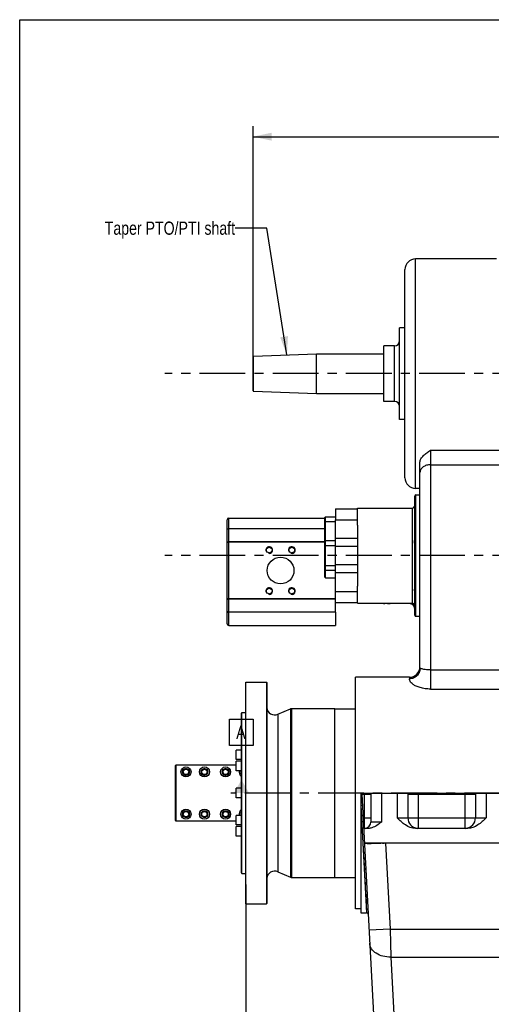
# Model space of a CAD drawing. Header units: millimetres. Extents: x 8 to 412, y 8 to 288.
# Tile 2 of 15: x 8 to 98, y 102 to 288. Entities that reach past the tile are written whole.
import ezdxf

# ---------------------------------------------------------------- set-up
doc = ezdxf.new("R2010")
doc.units = ezdxf.units.MM
doc.header["$LTSCALE"] = 23.1
doc.linetypes.add('CENTER', pattern=[0.6, 0.375, -0.075, 0.075, -0.075])
doc.layers.get('0').update_dxf_attribs({"linetype": 'CONTINUOUS'})
for name, color, linetype in [('02___PRT_ALL_AXES', 7, 'CONTINUOUS'), ('02__ASM_ALL_AXES', 7, 'CONTINUOUS'), ('3_ALL_AXES', 7, 'CONTINUOUS'), ('ROUND', 7, 'CONTINUOUS')]:
    doc.layers.add(name, color=color, linetype=linetype)
doc.styles.get("Standard").update_dxf_attribs({"font": 'txt', "width": 0.8})
doc.dimstyles.new('DIMSTYLE_1', dxfattribs={"dimtxt": 2.5, "dimasz": 3.5, "dimexe": 2, "dimexo": 0, "dimtad": 1, "dimdec": 0, "dimlfac": 10, "dimdsep": 46, "dimtxsty": 'Standard', "dimblk": '_FILLED', "dimblk1": '_FILLED', "dimblk2": '_FILLED', "dimcen": 0, "dimclrt": 5, "dimadec": 3, "dimazin": 2, "dimtp": 1.2, "dimtm": 1.2, "dimtfac": 1, "dimtdec": 0, "dimtofl": 0, "dimtmove": 0, "dimatfit": 3, "dimldrblk": '_FILLED', "dimfxl": 1, "dimtolj": 1, "dimarcsym": 0})
doc.dimstyles.get("Standard").update_dxf_attribs({"dimtxt": 2.5, "dimasz": 3.5, "dimexe": 2, "dimexo": 0, "dimtad": 1, "dimdec": 3, "dimdsep": 46, "dimtxsty": 'Standard', "dimblk": '_FILLED', "dimblk1": '_FILLED', "dimblk2": '_FILLED', "dimcen": 0, "dimclrt": 5, "dimadec": 3, "dimazin": 2, "dimtol": 1, "dimtp": 0.001, "dimtm": 0.001, "dimtfac": 1, "dimtdec": 3, "dimtofl": 0, "dimtmove": 0, "dimatfit": 3, "dimldrblk": '_FILLED', "dimfxl": 1, "dimtolj": 1, "dimarcsym": 0})

# ---------------------------------------------------------------- blocks, each defined once
blk = doc.blocks.new('_FILLED')
at = {"color": 0, "linetype": 'ByBlock'}
blk.add_solid([(0, 0), (-1, 0.214), (-1, -0.214)], dxfattribs=at)
blk = doc.blocks.new('*D1')
at = {"color": 2, "linetype": 'Continuous', "transparency": 16777216}
for p, q in [((201.66, 181.9), (201.66, 83.84)), ((51.28, 124.58), (51.28, 83.84)), ((51.28, 85.84), (126.47, 85.84)), ((201.66, 85.84), (126.47, 85.84))]:
    blk.add_line(p, q, dxfattribs=at)
at = {"color": 2, "linetype": 'Continuous', "transparency": 16777216, "xscale": 3.5, "yscale": 3.5, "zscale": 3.5, "rotation": 180}
blk.add_blockref('_FILLED', (51.28, 85.84), dxfattribs=at)
at = {"color": 2, "linetype": 'Continuous', "transparency": 16777216, "xscale": 3.5, "yscale": 3.5, "zscale": 3.5}
blk.add_blockref('_FILLED', (201.66, 85.84), dxfattribs=at)
at = {"color": 5, "linetype": 'Continuous', "transparency": 16777216, "insert": (127.32, 88.96), "char_height": 2.5, "width": 8, "attachment_point": 2, "line_spacing_factor": 0.9}
blk.add_mtext('1504', dxfattribs=at)
blk = doc.blocks.new('*D2')
at = {"color": 2, "linetype": 'Continuous', "transparency": 16777216}
for p, q in [((52.68, 224.64), (52.68, 268.32)), ((201.66, 191.9), (201.66, 268.32)), ((52.68, 266.32), (127.17, 266.32)), ((201.66, 266.32), (127.17, 266.32))]:
    blk.add_line(p, q, dxfattribs=at)
at = {"color": 2, "linetype": 'Continuous', "transparency": 16777216, "xscale": 3.5, "yscale": 3.5, "zscale": 3.5, "rotation": 180}
blk.add_blockref('_FILLED', (52.68, 266.32), dxfattribs=at)
at = {"color": 2, "linetype": 'Continuous', "transparency": 16777216, "xscale": 3.5, "yscale": 3.5, "zscale": 3.5}
blk.add_blockref('_FILLED', (201.66, 266.32), dxfattribs=at)
at = {"color": 5, "linetype": 'Continuous', "transparency": 16777216, "insert": (129.95, 269.44), "char_height": 2.5, "width": 8, "attachment_point": 2, "line_spacing_factor": 0.9}
blk.add_mtext('1490', dxfattribs=at)

msp = doc.modelspace()

# ---------------------------------------------------------------- linework, layer by layer
at = {"color": 7, "linetype": 'Continuous'}
for p, q in [((8.5, 8.5), (8.5, 288.5)), ((8.5, 288.5), (411.5, 288.5)), ((83.42767, 199.6536), (83.42767, 243.1536)), ((98.77767, 243.1536), (83.42767, 243.1536)), ((81.42767, 201.6536), (81.42767, 241.1536)), ((80.42767, 212.74231), (80.42767, 230.06489)), ((81.42767, 230.06489), (80.42767, 230.06489)), ((77.42767, 216.14925), (77.42767, 226.65794)), ((79.42767, 226.65794), (77.42767, 226.65794)), ((79.42767, 216.14925), (79.42767, 226.65794)), ((52.67767, 218.16921), (52.67767, 224.63771)), ((52.77418, 218.06928), (52.77418, 224.73792)), ((79.42767, 216.14925), (77.42767, 216.14925)), ((81.42767, 212.74231), (80.42767, 212.74231)), ((86.27767, 206.92019), (86.27767, 161.61369)), ((86.27767, 206.92019), (99.57767, 206.92019)), ((84.27767, 165.52071), (84.27767, 204.62247)), ((86.27767, 204.13713), (99.57767, 204.13713)), ((83.27767, 175.6036), (83.27767, 198.2035)), ((84.27767, 199.6536), (83.42767, 199.6536)), ((83.47767, 175.4036), (83.47767, 198.4036)), ((66.37767, 194.2436), (68.27767, 194.2436)), ((68.27767, 195.77129), (68.27767, 193.69664)), ((68.27767, 195.77129), (72.47767, 195.77129)), ((82.77767, 195.9036), (82.77767, 177.9036)), ((48.07767, 194.0036), (66.27767, 194.0036)), ((68.27767, 193.69664), (72.47767, 193.69664)), ((68.27767, 180.11055), (72.47767, 180.11055)), ((68.27767, 178.03591), (72.47767, 178.03591)), ((82.27798, 177.82004), (77.63051, 177.82004)), ((82.27767, 177.82047), (82.27767, 177.9036)), ((82.27859, 177.82004), (82.27767, 177.82047)), ((68.27767, 176.16452), (68.27767, 173.6836)), ((48.07767, 173.6836), (68.27767, 173.6836)), ((86.27767, 165.23437), (99.57767, 165.23437)), ((51.27767, 162.8536), (51.32767, 162.9036)), ((51.27767, 120.9536), (51.27767, 162.8536)), ((51.32767, 120.9036), (51.32767, 162.9036)), ((55.22767, 162.9036), (55.22767, 120.9036)), ((55.22767, 162.9036), (55.27767, 162.8536)), ((55.27767, 162.8536), (55.27767, 120.9536)), ((72.07767, 119.9536), (72.07767, 163.8536)), ((82.27767, 163.8536), (72.07767, 163.8536)), ((82.27767, 163.8536), (82.27767, 163.54851)), ((86.27767, 161.61369), (99.57767, 161.61369)), ((50.47767, 157.0486), (50.57767, 157.1486)), ((50.47767, 126.7586), (50.47767, 157.0486)), ((50.57767, 126.6586), (50.57767, 157.1486)), ((57.37012, 156.82555), (59.78312, 157.86294)), ((57.37012, 156.82555), (57.37012, 126.98164)), ((59.78312, 157.86294), (59.78312, 125.94425)), ((59.9806, 157.9036), (59.9806, 125.9036)), ((37.97767, 147.10264), (38.07767, 147.20265)), ((37.97767, 136.70456), (37.97767, 147.10264)), ((38.07767, 147.20265), (38.07767, 136.60454)), ((49.47767, 147.20265), (38.07767, 147.20265)), ((73.07767, 141.9036), (73.07767, 119.2036)), ((73.07767, 141.9036), (143.37767, 141.9036)), ((73.27767, 140.7036), (73.27767, 141.9036)), ((74.97767, 141.9036), (74.97767, 136.4036)), ((76.97767, 141.9036), (76.97767, 136.4036)), ((79.97767, 141.9036), (79.97767, 137.2036)), ((81.97767, 141.9036), (81.97767, 137.2036)), ((84.57767, 141.9036), (84.57767, 141.7036)), ((85.57767, 141.9036), (85.57767, 141.7036)), ((86.57767, 141.7036), (86.57767, 141.9036)), ((93.87767, 141.7036), (93.87767, 141.9036)), ((94.77767, 141.9036), (94.77767, 137.2036)), ((96.77767, 141.9036), (96.77767, 137.2036)), ((73.27767, 140.7036), (73.34056, 140.7036)), ((73.28815, 141.7036), (75.61016, 97.39712)), ((73.28815, 141.7036), (74.97767, 141.7036)), ((73.77767, 135.2036), (73.77767, 141.7036)), ((81.97767, 141.7036), (94.7759, 141.7036)), ((83.97767, 135.2036), (83.97767, 141.7036)), ((92.77767, 141.7036), (92.77767, 135.2036)), ((73.09891, 139.61263), (73.16469, 138.37972)), ((73.09891, 139.61263), (74.18264, 119.2036)), ((73.16469, 138.37972), (73.22947, 137.15857)), ((38.07767, 136.60454), (37.97767, 136.70456)), ((49.47767, 136.60454), (38.07767, 136.60454)), ((73.52399, 137.2036), (74.97767, 137.2036)), ((76.97767, 136.4036), (74.97767, 136.4036)), ((79.97767, 137.2036), (96.77767, 137.2036)), ((74.4802, 135.2036), (73.6288, 135.2036)), ((93.31395, 135.2036), (83.44141, 135.2036)), ((73.48253, 132.38805), (73.53743, 131.35318)), ((143.37767, 132.4036), (73.77555, 132.4036)), ((77.78104, 132.4036), (78.63494, 116.1102)), ((57.37012, 126.98164), (59.78312, 125.94425)), ((50.47767, 126.7586), (50.57767, 126.6586)), ((51.27767, 120.9536), (51.32767, 120.9036)), ((55.22767, 120.9036), (55.27767, 120.9536)), ((73.07767, 119.9536), (72.07767, 119.9536)), ((74.13836, 120.0368), (74.15426, 119.73793)), ((73.07767, 119.2036), (74.18264, 119.2036)), ((78.63494, 116.1102), (74.64042, 115.90085)), ((78.63494, 116.1102), (143.37767, 116.1102)), ((78.63494, 116.1102), (78.64702, 115.6196)), ((78.63494, 116.1102), (78.76464, 110.8069)), ((78.64702, 115.6196), (78.66363, 114.93858)), ((78.75581, 111.1651), (78.76464, 110.8069)), ((78.76464, 110.8069), (143.37767, 110.8069)), ((78.76464, 110.8069), (79.5511, 95.8003))]:
    msp.add_line(p, q, dxfattribs=at)
for points in [[(77.3008, 177.9036), (77.33801, 177.88382), (77.39212, 177.86117), (77.4486, 177.84335), (77.50843, 177.83029), (77.57164, 177.82238), (77.63116, 177.82005)], [(83.27768, 176.82081), (83.27763, 176.83135), (83.27429, 176.90302), (83.26553, 176.97605), (83.25096, 177.05018), (83.23029, 177.12468), (83.20348, 177.19845), (83.17047, 177.27087), (83.13119, 177.34144), (83.08591, 177.40918), (83.03481, 177.47356), (82.97807, 177.53402), (82.91628, 177.58978), (82.8498, 177.64038), (82.77906, 177.68541), (82.70489, 177.72432), (82.62783, 177.75684), (82.54841, 177.78278), (82.46762, 177.80189), (82.38618, 177.81417), (82.30452, 177.81969), (82.27798, 177.82004)], [(73.22947, 137.15857), (73.29325, 135.95279), (73.3562, 134.76601), (73.41815, 133.60164), (73.47856, 132.46289)], [(73.53743, 131.35318), (73.59476, 130.27562), (73.65008, 129.23289), (73.70338, 128.22801), (73.75467, 127.26393)], [(73.8317, 125.81198), (73.84993, 125.4682), (73.8939, 124.64185)], [(73.95935, 123.40793), (73.97335, 123.14409), (74.00883, 122.47715)], [(74.00883, 122.47715), (74.07036, 121.31714), (74.09641, 120.82755), (74.11909, 120.40035)], [(78.67073, 114.64685), (78.6824, 114.16888), (78.69392, 113.69924), (78.70513, 113.23994), (78.71605, 112.79293), (78.72666, 112.36013), (78.73684, 111.94339), (78.75581, 111.1651)]]:
    msp.add_lwpolyline(points, dxfattribs=at)
for centre, radius, start, end in [((83.42767, 241.1536), 2, 90, 180), ((79.42767, 227.65794), 1, 270, 360), ((52.77767, 224.63798), 0.1, 92, 180), ((52.77767, 218.16921), 0.1, 180, 268), ((79.42767, 215.14925), 1, 0, 90), ((83.42767, 201.6536), 2, 180, 270), ((83.47767, 198.2036), 0.2, 90, 180), ((82.77767, 196.4036), 0.5, 270, 360), ((82.27767, 176.82976), 0.9907, 89.2007413, 89.9997843), ((82.77767, 177.4036), 0.5, 0, 90), ((83.47767, 175.6036), 0.2, 180, 270), ((82.27767, 165.8536), 2, 270, 360), ((59.9806, 157.4036), 0.5, 90, 113.2637839), ((75.35279, 139.72711), 2.25791, 157.5653434, 160.7313846), ((75.34981, 139.72838), 2.25468, 154.3716536, 157.5662751), ((73.77767, 136.4036), 1.2, 277.5, 360), ((83.97767, 137.2036), 2, 180, 263.9997663), ((92.77767, 137.2036), 2, 276, 360), ((72.06544, 242.66061), 110.40456, 272.6508818, 272.8063908), ((59.9806, 126.4036), 0.5, 246.7362161, 270), ((74.18264, 118.90364), 0.3, 3.0000124, 90)]:
    msp.add_arc(centre, radius, start, end, dxfattribs=at)
for points, knots in [([(84.27767, 204.62247), (84.27767, 204.7302), (84.31469, 204.95364), (84.45674, 205.27209), (84.66774, 205.57763), (85.02827, 205.97328), (85.57277, 206.42158), (86.03991, 206.75044), (86.27767, 206.92019)], [0, 0, 0, 0, 0.102696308, 0.212326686, 0.330053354, 0.455168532, 0.721513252, 1, 1, 1, 1]), ([(86.27767, 204.13713), (86.01991, 204.13713), (85.51906, 204.06798), (84.95597, 203.80593), (84.61108, 203.50501), (84.42212, 203.2522), (84.3045, 202.97567), (84.27767, 202.78113), (84.27767, 202.68589)], [0, 0, 0, 0, 0.284424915, 0.549646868, 0.671761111, 0.786378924, 0.894910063, 1, 1, 1, 1]), ([(83.27405, 176.90569), (83.25364, 177.14459), (83.0258, 177.62407), (82.53128, 177.81703), (82.29149, 177.82037)], [0, 0, 0, 0, 0.499956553, 1, 1, 1, 1]), ([(84.27767, 165.52071), (84.27767, 165.26406), (84.17308, 164.74406), (83.72692, 164.0885), (83.06222, 163.65064), (82.53766, 163.54851), (82.27767, 163.54851)], [0, 0, 0, 0, 0.248381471, 0.497714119, 0.748385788, 1, 1, 1, 1]), ([(86.27767, 165.23437), (86.02427, 165.23437), (85.59437, 165.25765), (85.0609, 165.33635), (84.71687, 165.40917), (84.50946, 165.46131), (84.39679, 165.49192), (84.33985, 165.50751), (84.31417, 165.51422), (84.29728, 165.5186), (84.2858, 165.52067), (84.28101, 165.52175), (84.27767, 165.52128), (84.27767, 165.52071)], [0, 0, 0, 0, 0.375073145, 0.635689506, 0.79750338, 0.8953288, 0.952288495, 0.970191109, 0.982857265, 0.991342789, 0.996521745, 0.999160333, 1, 1, 1, 1]), ([(86.27767, 161.61369), (85.93228, 161.61369), (85.26686, 161.65853), (84.34686, 161.84933), (83.58558, 162.12703), (83.01518, 162.447), (82.63097, 162.76976), (82.4045, 163.06826), (82.29797, 163.3255), (82.27767, 163.48159), (82.27767, 163.54851)], [0, 0, 0, 0, 0.217159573, 0.417758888, 0.588864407, 0.724642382, 0.826913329, 0.902184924, 0.957928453, 1, 1, 1, 1]), ([(73.09887, 139.6135), (73.16922, 139.61715), (73.27128, 139.62197), (73.35474, 139.61065), (73.39803, 139.6074), (73.39845, 139.59892)], [0, 0, 0, 0, 0.699623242, 0.915710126, 1, 1, 1, 1]), ([(76.97767, 136.4036), (76.42307, 135.974), (75.65466, 135.37467), (74.7147, 135.2036), (74.47967, 135.2036)], [0, 0, 0, 0, 0.749053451, 1, 1, 1, 1]), ([(83.44177, 135.2036), (82.76557, 135.2036), (81.41396, 135.75095), (80.46092, 136.72035), (79.97767, 137.2036)], [0, 0, 0, 0, 0.497349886, 1, 1, 1, 1]), ([(96.77767, 137.2036), (96.29443, 136.72035), (95.34138, 135.75095), (93.98978, 135.2036), (93.31357, 135.2036)], [0, 0, 0, 0, 0.502650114, 1, 1, 1, 1]), ([(74.05526, 132.31569), (73.98615, 132.31946), (73.91834, 132.33482), (73.77903, 132.3371), (73.77771, 132.36238)], [0, 0, 0, 0, 0.732190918, 1, 1, 1, 1]), ([(74.47249, 132.30435), (74.43226, 132.30472), (74.29314, 132.30656), (74.15401, 132.3103), (74.05526, 132.31569)], [0, 0, 0, 0, 0.289183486, 1, 1, 1, 1]), ([(75.05427, 132.30632), (75.00113, 132.30562), (74.80721, 132.30348), (74.61327, 132.30302), (74.47249, 132.30435)], [0, 0, 0, 0, 0.274035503, 1, 1, 1, 1]), ([(77.17166, 132.37419), (76.97794, 132.36523), (76.27242, 132.33499), (75.56646, 132.3131), (75.05427, 132.30632)], [0, 0, 0, 0, 0.27462483, 1, 1, 1, 1]), ([(78.76464, 110.8069), (78.26323, 110.79376), (77.28846, 110.89578), (75.99799, 111.42835), (75.06064, 112.29051), (74.78925, 113.06092), (74.77012, 113.42598)], [0, 0, 0, 0, 0.288235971, 0.55498572, 0.789929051, 1, 1, 1, 1])]:
    msp.add_open_spline(points, degree=3, knots=knots, dxfattribs=at)
at = {"color": 2, "linetype": 'Continuous'}
for points, knots in [([(78.37767, 177.75325), (78.37114, 177.75349), (78.36134, 177.75385), (78.34827, 177.75432), (78.34011, 177.75462), (78.33357, 177.75485), (78.32949, 177.75501), (78.32663, 177.7551), (78.325, 177.75518), (78.32339, 177.75538), (78.32137, 177.75559), (78.31652, 177.75613), (78.30925, 177.75693), (78.29956, 177.758), (78.28987, 177.75906), (78.2826, 177.75986), (78.27775, 177.76039), (78.27574, 177.76062), (78.27412, 177.76078), (78.27253, 177.76105), (78.26977, 177.76158), (78.26582, 177.76231), (78.2595, 177.76348), (78.2516, 177.76495), (78.2437, 177.76642), (78.23738, 177.7676), (78.23264, 177.76848), (78.22869, 177.76922), (78.22593, 177.76973), (78.22435, 177.77003), (78.22315, 177.77022), (78.22202, 177.77056), (78.22049, 177.77095), (78.21782, 177.77167), (78.214, 177.77269), (78.20942, 177.77391), (78.20331, 177.77553), (78.19568, 177.77757), (78.18805, 177.77961), (78.18194, 177.78123), (78.17813, 177.78226), (78.17544, 177.78295), (78.17393, 177.78338), (78.17249, 177.78392), (78.17066, 177.78455), (78.16629, 177.78611), (78.15973, 177.78842), (78.15099, 177.79152), (78.14224, 177.79461), (78.13569, 177.79693), (78.13131, 177.79847), (78.1295, 177.79913), (78.12803, 177.79962), (78.12662, 177.80023), (78.12417, 177.80136), (78.12067, 177.80293), (78.11507, 177.80547), (78.10806, 177.80863), (78.09686, 177.8137), (78.08845, 177.8175), (78.08285, 177.82003)], [0, 0, 0, 0, 0.0625, 0.09375, 0.125, 0.140625, 0.15625, 0.1640625, 0.16796875, 0.171875, 0.1796875, 0.1875, 0.21875, 0.25, 0.28125, 0.3125, 0.3203125, 0.328125, 0.33203125, 0.3359375, 0.34375, 0.359375, 0.375, 0.40625, 0.4375, 0.453125, 0.46875, 0.484375, 0.4921875, 0.49609375, 0.5, 0.50390625, 0.5078125, 0.515625, 0.53125, 0.546875, 0.5625, 0.59375, 0.625, 0.640625, 0.65625, 0.6640625, 0.66796875, 0.671875, 0.6796875, 0.6875, 0.71875, 0.75, 0.78125, 0.8125, 0.8203125, 0.828125, 0.83203125, 0.8359375, 0.84375, 0.859375, 0.875, 0.90625, 0.9375, 1, 1, 1, 1]), ([(78.6725, 177.82003), (78.66702, 177.81755), (78.6588, 177.81382), (78.64785, 177.80886), (78.641, 177.80576), (78.63552, 177.80327), (78.63209, 177.80172), (78.6297, 177.80063), (78.62832, 177.80003), (78.62685, 177.79953), (78.62503, 177.79887), (78.62212, 177.79784), (78.61848, 177.79654), (78.61266, 177.79447), (78.60538, 177.79188), (78.59665, 177.78877), (78.5901, 177.78645), (78.58573, 177.78489), (78.58391, 177.78425), (78.58247, 177.78371), (78.58095, 177.78328), (78.57828, 177.78258), (78.57447, 177.78155), (78.56836, 177.77991), (78.56074, 177.77786), (78.55311, 177.77582), (78.54701, 177.77418), (78.54243, 177.77295), (78.53862, 177.77193), (78.53595, 177.77121), (78.53442, 177.77081), (78.53329, 177.77047), (78.53209, 177.77028), (78.53052, 177.76997), (78.52775, 177.76946), (78.52381, 177.76871), (78.51907, 177.76782), (78.51275, 177.76664), (78.50486, 177.76516), (78.49697, 177.76367), (78.49065, 177.76249), (78.4867, 177.76175), (78.48394, 177.76122), (78.48236, 177.76095), (78.48074, 177.76079), (78.47872, 177.76055), (78.47387, 177.76002), (78.46661, 177.7592), (78.45692, 177.75812), (78.44723, 177.75704), (78.43996, 177.75623), (78.43512, 177.75569), (78.4331, 177.75547), (78.43149, 177.75527), (78.42984, 177.75518), (78.42691, 177.75509), (78.42274, 177.75493), (78.41606, 177.75468), (78.40772, 177.75437), (78.39436, 177.75387), (78.38435, 177.7535), (78.37767, 177.75325)], [0, 0, 0, 0, 0.0625, 0.09375, 0.125, 0.140625, 0.15625, 0.1640625, 0.16796875, 0.171875, 0.1796875, 0.1875, 0.203125, 0.21875, 0.25, 0.28125, 0.3125, 0.3203125, 0.328125, 0.33203125, 0.3359375, 0.34375, 0.359375, 0.375, 0.40625, 0.4375, 0.453125, 0.46875, 0.484375, 0.4921875, 0.49609375, 0.5, 0.50390625, 0.5078125, 0.515625, 0.53125, 0.546875, 0.5625, 0.59375, 0.625, 0.640625, 0.65625, 0.6640625, 0.66796875, 0.671875, 0.6796875, 0.6875, 0.71875, 0.75, 0.78125, 0.8125, 0.8203125, 0.828125, 0.83203125, 0.8359375, 0.84375, 0.859375, 0.875, 0.90625, 0.9375, 1, 1, 1, 1])]:
    msp.add_open_spline(points, degree=3, knots=knots, dxfattribs=at)
at = {"color": 7, "linetype": 'Continuous'}
msp.add_open_spline([(73.22136, 140.47221), (73.12585, 140.19901), (73.08352, 139.90164), (73.09891, 139.61263)], degree=3, dxfattribs=at)
at = {"layer": '02___PRT_ALL_AXES', "color": 7, "linetype": 'Continuous'}
for p, q in [((52.77418, 224.73792), (64.67767, 225.1536)), ((64.67767, 217.6536), (64.67767, 225.1536)), ((64.67767, 225.1536), (77.42767, 225.1536)), ((52.77418, 218.06928), (64.67767, 217.6536)), ((64.67767, 217.6536), (77.42767, 217.6536)), ((51.32767, 162.9036), (55.22767, 162.9036)), ((50.57767, 157.1486), (51.27767, 157.1486)), ((59.9806, 157.9036), (68.17767, 157.9036)), ((68.17767, 125.9036), (68.17767, 157.9036)), ((68.17767, 157.8971), (72.07767, 157.8971)), ((50.57767, 126.6586), (51.27767, 126.6586)), ((59.9806, 125.9036), (68.17767, 125.9036)), ((68.17767, 125.9101), (72.07767, 125.9101)), ((51.32767, 120.9036), (55.22767, 120.9036))]:
    msp.add_line(p, q, dxfattribs=at)
at = {"layer": '02___PRT_ALL_AXES', "color": 2, "linetype": 'Continuous'}
for p, q in [((48.22767, 150.9036), (48.22767, 155.9036)), ((48.22767, 155.9036), (52.72767, 155.9036)), ((52.72767, 155.9036), (52.72767, 150.9036)), ((52.72767, 150.9036), (48.22767, 150.9036)), ((50.47767, 144.4036), (50.47767, 150.9036))]:
    msp.add_line(p, q, dxfattribs=at)
at = {"layer": '02___PRT_ALL_AXES', "color": 2, "linetype": 'CENTER'}
msp.add_line((212.24502, 141.9036), (48.47767, 141.9036), dxfattribs=at)
at = {"layer": '02___PRT_ALL_AXES', "color": 7, "linetype": 'Continuous'}
for centre, radius in [((55.73767, 187.9686), 0.53581), ((60.01767, 187.9686), 0.53581), ((57.87767, 184.0836), 2.54), ((55.73767, 180.1986), 0.53581), ((60.01767, 180.1986), 0.53581), ((39.97767, 145.9036), 0.95), ((39.97767, 145.9036), 0.65), ((39.97767, 145.9036), 0.51), ((43.47767, 145.9036), 0.95), ((43.47767, 145.9036), 0.65), ((43.47767, 145.9036), 0.51), ((47.47767, 145.9036), 0.95), ((47.47767, 145.9036), 0.65), ((47.47767, 145.9036), 0.51), ((39.97767, 137.9036), 0.95), ((39.97767, 137.9036), 0.65), ((39.97767, 137.9036), 0.51), ((43.47767, 137.9036), 0.95), ((43.47767, 137.9036), 0.65), ((43.47767, 137.9036), 0.51), ((47.47767, 137.9036), 0.95), ((47.47767, 137.9036), 0.65), ((47.47767, 137.9036), 0.51)]:
    msp.add_circle(centre, radius, dxfattribs=at)
at = {"layer": '02___PRT_ALL_AXES', "color": 2, "linetype": 'Continuous'}
for centre, radius, start in [((55.73767, 187.9686), 0.635, 255), ((60.01767, 187.9686), 0.635, 255), ((55.73767, 180.1986), 0.635, 255), ((60.01767, 180.1986), 0.635, 255), ((39.97767, 145.9036), 0.6, 255), ((43.47767, 145.9036), 0.6, 255), ((47.47767, 145.9036), 0.6, 255), ((50.97767, 145.9036), 0.6, 157.8147499), ((39.97767, 137.9036), 0.6, 255), ((43.47767, 137.9036), 0.6, 255), ((47.47767, 137.9036), 0.6, 255), ((50.97767, 137.9036), 0.6, 146.4440681)]:
    msp.add_arc(centre, radius, start, 195, dxfattribs=at)
at = {"layer": '02___PRT_ALL_AXES', "color": 7, "linetype": 'Continuous'}
for centre, radius, start, end in [((56.77767, 158.2036), 1.5, 184.7193243, 293.2637839), ((50.97767, 145.9036), 0.95, 166.1885999, 238.2396426), ((50.97767, 145.9036), 0.65, 159.5861108, 219.6666401), ((50.97767, 145.9036), 0.51, 168.8326821, 191.1673179), ((50.97767, 137.9036), 0.95, 121.7571135, 193.8131492), ((50.97767, 137.9036), 0.65, 140.3333599, 200.4138892), ((50.97767, 137.9036), 0.51, 168.8326821, 191.1673179), ((56.77767, 125.6036), 1.5, 66.7362161, 175.2806757)]:
    msp.add_arc(centre, radius, start, end, dxfattribs=at)
at = {"layer": '02___PRT_ALL_AXES', "color": 2, "linetype": 'Continuous'}
msp.add_solid([(49.0343, 141.9036), (51.92105, 141.9036), (50.47767, 144.4036)], dxfattribs=at)
at = {"layer": '02__ASM_ALL_AXES', "color": 7, "linetype": 'CENTER'}
for p, q in [((203.66267, 221.4036), (35.97767, 221.4036)), ((203.66267, 186.9036), (35.97767, 186.9036))]:
    msp.add_line(p, q, dxfattribs=at)
at = {"layer": '3_ALL_AXES', "color": 7, "linetype": 'Continuous'}
for p, q in [((83.47767, 198.4036), (84.27767, 198.4036)), ((72.47767, 192.65657), (72.47767, 195.9036)), ((72.47767, 195.9036), (82.77767, 195.9036)), ((83.26392, 195.95019), (83.2628, 195.95004)), ((72.47767, 177.9036), (72.47767, 181.09555)), ((72.47767, 177.9036), (82.77767, 177.9036)), ((77.63048, 177.82004), (77.6311, 177.82005)), ((83.47767, 175.4036), (84.27767, 175.4036)), ((49.47767, 148.2536), (49.47767, 150.0536)), ((50.47767, 150.0536), (49.47767, 150.0536)), ((50.47767, 148.2536), (49.47767, 148.2536)), ((49.47767, 146.13012), (49.47767, 147.93012)), ((50.47767, 147.93012), (49.47767, 147.93012)), ((50.47767, 146.13012), (49.47767, 146.13012)), ((49.47767, 141.0036), (49.47767, 142.8036)), ((50.47767, 142.8036), (49.47767, 142.8036)), ((50.47767, 141.0036), (49.47767, 141.0036)), ((49.47767, 135.87707), (49.47767, 137.67707)), ((50.47767, 137.67707), (49.47767, 137.67707)), ((50.47767, 135.87707), (49.47767, 135.87707)), ((49.47767, 133.7536), (49.47767, 135.5536)), ((50.47767, 135.5536), (49.47767, 135.5536)), ((50.47767, 133.7536), (49.47767, 133.7536))]:
    msp.add_line(p, q, dxfattribs=at)
msp.add_arc((77.63046, 177.94698), 0.12694, 267.723125, 270.0105642, dxfattribs=at)
for points, knots in [([(83.26285, 195.95004), (83.25626, 195.95005), (83.2529, 195.9862), (83.25609, 196.00405), (83.25834, 196.02184)], [0, 0, 0, 0, 0.268845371, 1, 1, 1, 1]), ([(83.25834, 196.02184), (83.26001, 196.03505), (83.26979, 196.10276), (83.27767, 196.17108), (83.27767, 196.2262)], [0, 0, 0, 0, 0.194621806, 1, 1, 1, 1]), ([(83.27767, 189.062), (83.27767, 189.12628), (83.26208, 189.26666), (83.24512, 189.57384), (83.27767, 189.81617), (83.27767, 189.98239)], [0, 0, 0, 0, 0.209263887, 0.458880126, 1, 1, 1, 1]), ([(83.27767, 179.97071), (83.27767, 180.0497), (83.26549, 180.19637), (83.25136, 180.39465), (83.25804, 180.54632), (83.27767, 180.62822), (83.27767, 180.65979)], [0, 0, 0, 0, 0.342978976, 0.638234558, 0.862898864, 1, 1, 1, 1]), ([(77.51573, 177.90317), (77.52687, 177.87995), (77.55493, 177.83817), (77.60339, 177.82102), (77.62541, 177.82014)], [0, 0, 0, 0, 0.53883596, 1, 1, 1, 1])]:
    msp.add_open_spline(points, degree=3, knots=knots, dxfattribs=at)
at = {"layer": 'ROUND', "color": 7, "linetype": 'Continuous'}
for p, q in [((66.27767, 182.81228), (66.27767, 194.1436)), ((66.37767, 182.69793), (66.37767, 194.2436)), ((47.77767, 173.9836), (47.77767, 193.7036)), ((48.07767, 173.6836), (48.07767, 194.0036)), ((68.27767, 193.32227), (66.37767, 193.32227)), ((68.27767, 176.16452), (68.27767, 193.69664)), ((72.47767, 192.70937), (72.47767, 181.09555)), ((66.27767, 192.01168), (48.07767, 192.01168)), ((66.27767, 189.51308), (48.07767, 189.51307)), ((66.27767, 189.44114), (48.07767, 189.44114)), ((68.27767, 188.75586), (66.27767, 188.75586)), ((68.27767, 189.71779), (66.37767, 189.71779)), ((72.47767, 190.18456), (68.27767, 190.18456)), ((72.47767, 188.65247), (68.27767, 188.65247)), ((66.27767, 185.05133), (68.27767, 185.05133)), ((72.47767, 185.15472), (68.27767, 185.15472)), ((68.27767, 184.0894), (66.37767, 184.0894)), ((72.47767, 183.62263), (68.27767, 183.62263)), ((66.37767, 182.69793), (68.27767, 182.69793)), ((68.27767, 178.72057), (48.07767, 178.72057)), ((68.27767, 178.65552), (48.07767, 178.65552)), ((68.27767, 176.16452), (48.07767, 176.16452))]:
    msp.add_line(p, q, dxfattribs=at)
for centre, radius, start, end in [((66.37767, 194.1436), 0.1, 90, 180), ((48.07767, 193.7036), 0.3, 90, 180), ((48.07767, 173.9836), 0.3, 180, 270)]:
    msp.add_arc(centre, radius, start, end, dxfattribs=at)
msp.add_ellipse((66.37767, 182.81228), major_axis=(0, 0.11435), ratio=0.874478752, start_param=-4.71238898, end_param=-3.141592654, dxfattribs=at)
for points, knots in [([(66.27767, 193.23482), (66.27767, 193.25763), (66.3023, 193.30646), (66.3526, 193.32227), (66.37767, 193.32227)], [0, 0, 0, 0, 0.476377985, 1, 1, 1, 1]), ([(47.77767, 191.79584), (47.77767, 191.85455), (47.86574, 191.98232), (48.00389, 192.01168), (48.07767, 192.01168)], [0, 0, 0, 0, 0.443087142, 1, 1, 1, 1]), ([(48.07767, 189.51308), (48.03854, 189.51309), (47.92981, 189.50519), (47.77796, 189.43401), (47.77767, 189.35623)], [0, 0, 0, 0, 0.334703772, 1, 1, 1, 1]), ([(47.77767, 189.35623), (47.77776, 189.36917), (47.80773, 189.39913), (47.90845, 189.43132), (48.00578, 189.44114), (48.07767, 189.44114)], [0, 0, 0, 0, 0.119890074, 0.334258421, 1, 1, 1, 1]), ([(66.27767, 189.63034), (66.27767, 189.65315), (66.3023, 189.70197), (66.3526, 189.71779), (66.37767, 189.71779)], [0, 0, 0, 0, 0.476377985, 1, 1, 1, 1]), ([(66.27767, 184.17685), (66.27767, 184.15405), (66.3023, 184.10522), (66.3526, 184.0894), (66.37767, 184.0894)], [0, 0, 0, 0, 0.476377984, 1, 1, 1, 1]), ([(48.07767, 178.72057), (48.00607, 178.72058), (47.90868, 178.7295), (47.81007, 178.7562), (47.77776, 178.78262), (47.77767, 178.79453)], [0, 0, 0, 0, 0.673545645, 0.888020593, 1, 1, 1, 1]), ([(47.77767, 178.79453), (47.77785, 178.75111), (47.85664, 178.69141), (47.96448, 178.6629), (48.03874, 178.65551), (48.07767, 178.65552)], [0, 0, 0, 0, 0.373075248, 0.6654726, 1, 1, 1, 1]), ([(47.77767, 176.3597), (47.77767, 176.30516), (47.87284, 176.18694), (48.00444, 176.16452), (48.07767, 176.16452)], [0, 0, 0, 0, 0.426837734, 1, 1, 1, 1])]:
    msp.add_open_spline(points, degree=3, knots=knots, dxfattribs=at)

# ---------------------------------------------------------------- texts
at = {"color": 5, "linetype": 'Continuous', "insert": (49.27015, 250.23256), "char_height": 2.5, "width": 38, "attachment_point": 3, "line_spacing_factor": 0.9}
msp.add_mtext('Taper PTO/PTI shaft', dxfattribs=at)
at = {"layer": '02___PRT_ALL_AXES', "color": 5, "linetype": 'Continuous', "insert": (49.47767, 154.6536), "char_height": 2.5, "width": 2, "attachment_point": 1, "line_spacing_factor": 0.9}
msp.add_mtext('A', dxfattribs=at)

# ---------------------------------------------------------------- dimensions: what is measured, and where the dimension line sits
at = {"color": 2, "linetype": 'Continuous'}
dim = msp.add_linear_dim(base=(201.66267, 266.31801), p1=(52.67767, 224.63797), p2=(201.66267, 191.9036), dimstyle='DIMSTYLE_1', dxfattribs=at)
dim.commit()
dim.dimension.update_dxf_attribs({"geometry": '*D2', "text_midpoint": (130.20191, 266.31801), "dimtype": 160})
dim = msp.add_linear_dim(base=(51.27767, 85.83845), p1=(201.66267, 181.9036), p2=(51.27767, 124.58086), angle=180, dimstyle='DIMSTYLE_1', dxfattribs=at)
dim.commit()
dim.dimension.update_dxf_attribs({"geometry": '*D1', "text_midpoint": (127.63477, 85.83845), "dimtype": 160})

# ---------------------------------------------------------------- leaders
msp.add_leader([(59.09245, 224.95856), (55.27015, 248.98256), (49.27015, 248.98256)], dimstyle='Standard', override={"dimtad": 0}, dxfattribs=at)

doc.saveas('drawing.dxf')
